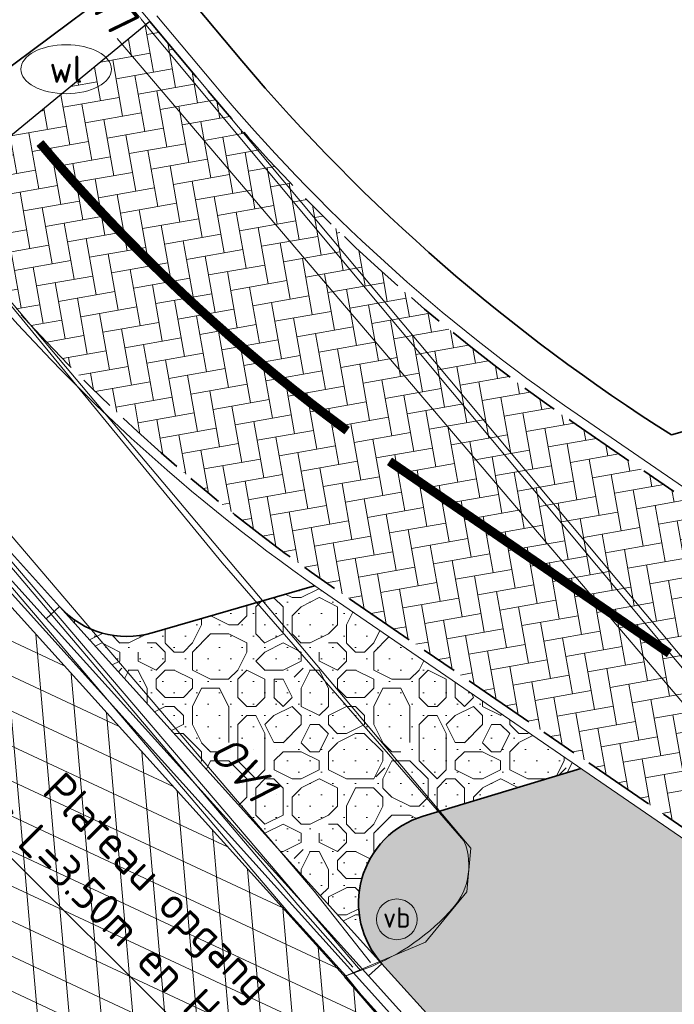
# Model space of a CAD drawing. Header units: metres. Extents: x 163543 to 168130, y 402678 to 405437.
# Tile 83 of 256: x 164477.3 to 164484.52, y 403444.31 to 403455.18. Entities that reach past the tile are written whole.
import ezdxf
from ezdxf.enums import TextEntityAlignment as Align

# ---------------------------------------------------------------- set-up
doc = ezdxf.new("R2010")
doc.units = ezdxf.units.M
for name, pattern in [('X-CA190022.004-UO-DWM_Snelfietsroute$0$VH-OPSLUITBAND_100X200', [16, 8, -2, 4, -2]), ('X-CA190022.004-UO-DWM_Snelfietsroute$0$VW-270-30_STREEP', [3, 2.7, -0.3]), ('X-CA190022.004-UO-DWM_Snelfietsroute$0$VW-5050_STREEP', [1, 0.5, -0.5])]:
    doc.linetypes.add(name, pattern=pattern)
doc.layers.get('0').update_dxf_attribs({"lineweight": 25})
for name, color, linetype, lineweight, transparency in [('X-CA190022.004-UO-ARC_Arcering$0$N-WE-GR-GROENSTROOK-A', 62, 'Continuous', 0, 0.5), ('X-CA190022.004-UO-ARC_Arcering$0$N-WE-VH-VERHARDING-FIETSSTRAAT_ROOD ELEMENTENVERHARDING_BSS-A', 14, 'Continuous', 0, 0.5), ('X-CA190022.004-UO-ARC_Arcering$0$N-WE-VH-VERHARDING_ASFALT_ZWART-OPBOUW 2', 7, 'Continuous', 0, 0.5), ('X-CA190022.004-UO-ARC_Arcering$0$N-WE-VH-VERHARDING_HALFVERHARDING-A-200', 252, 'Continuous', 18, 0.5)]:
    doc.layers.add(name, color=color, linetype=linetype, lineweight=lineweight, transparency=transparency)
for name, color, linetype, lineweight in [('X-CA190022.004-UO-BGT_Ondergrond$0$B-WE-KL-WATER_PUT-S', 253, 'Continuous', 25), ('X-CA190022.004-UO-BGT_Ondergrond$0$GE_314_WGDRijbaanLokaleweg_Vlak_GEM', 253, 'Continuous', 9), ('X-CA190022.004-UO-BGT_Ondergrond$0$GE_316_WGDFietspad_Vlak_GEM', 253, 'Continuous', 9), ('X-CA190022.004-UO-BGT_Ondergrond$0$GE_367_OWGBerm_groenvoorziening_grasenk_GEM', 253, 'Continuous', 9), ('X-CA190022.004-UO-BGT_Ondergrond$0$GE_814_BRDVerkeersbord_Punt_GEM', 253, 'Continuous', 9), ('X-CA190022.004-UO-DTM inmeting_v0.1$0$B-WE-VH-KANTOPSLUITING_ACHTERKANTBAND-G', 246, 'Continuous', 0), ('X-CA190022.004-UO-DTM inmeting_v0.1$0$B-WE-VH-KANTOPSLUITING_VOORKANTBAND-G', 246, 'Continuous', 0), ('X-CA190022.004-UO-DTM inmeting_v0.1$0$B-WE-VH-VERHARDING_ASFALT-G', 246, 'Continuous', 0), ('X-CA190022.004-UO-DWM_Snelfietsroute$0$N-WE-VH-KANTOPSLUITING_ACHTERKANTBAND-G', 7, 'Continuous', 9), ('X-CA190022.004-UO-DWM_Snelfietsroute$0$N-WE-VH-KANTOPSLUITING_ELEMENT_INRIT-G', 7, 'Continuous', 20), ('X-CA190022.004-UO-DWM_Snelfietsroute$0$N-WE-VH-KANTOPSLUITING_ELEMENT_VERLOOPBAND-S', 7, 'Continuous', 20), ('X-CA190022.004-UO-DWM_Snelfietsroute$0$N-WE-VH-KANTOPSLUITING_OPSLUITBAND_100X200-G', 34, 'X-CA190022.004-UO-DWM_Snelfietsroute$0$VH-OPSLUITBAND_100X200', 35), ('X-CA190022.004-UO-DWM_Snelfietsroute$0$N-WE-VH-KANTVERHARDING_STREKLAAG-G', 251, 'Continuous', 18), ('X-CA190022.004-UO-DWM_Snelfietsroute$0$N-WE-VH-VERHARDING_ASFALT_ZAAGSNEDE-G', 1, 'X-CA190022.004-UO-DWM_Snelfietsroute$0$VH-ZAAGSNEDE', 25), ('X-CA190022.004-UO-DWM_Snelfietsroute$0$N-WE-VH-VERHARDING_HALFVERHARDING-G', 252, 'Continuous', 35), ('X-CA190022.004-UO-DWM_Snelfietsroute$0$N-WE-VW-MARKERING_DWARS_OVERSTEEK_KANALISATIESTREEP50_010-G', 7, 'X-CA190022.004-UO-DWM_Snelfietsroute$0$VW-5050_STREEP', 0), ('X-CA190022.004-UO-DWM_Snelfietsroute$0$N-WE-VW-MARKERING_LANGS_STREEP_27030_010-G', 7, 'X-CA190022.004-UO-DWM_Snelfietsroute$0$VW-270-30_STREEP', 0), ('X-CA190022.004-UO-GZM_Werkgrens_v0.2$0$N-WE-KG-GRENS_SYSTEEMGRENS-G', 7, 'X-CA190022.004-UO-GZM_Werkgrens_v0.2$0$KG-OG', 35), ('X-CA190022.004-UO-KAD_Percelen$0$B-WE-KG-GRENS_PERCEEL-GV', 150, 'Continuous', 9), ('X-CA190022.004-UO-TXT_Hoogtes$0$X-XX-AL-T25', 7, 'Continuous', 25), ('X-CA190022.004-UO-TXT_Tekst 1op200$0$X-XX-AL-AANKLEDING-M', 7, 'Continuous', 18)]:
    doc.layers.add(name, color=color, linetype=linetype, lineweight=lineweight)
doc.layers.add('X-CA190022.004-UO-TXT_Hoogtes$0$C3D-SURFACE_TINSURFACE_LABELING-BESTAAND', color=252, linetype='Continuous')
doc.styles.add('NLCS-ISO', font='NLCS-ISO.ttf')
doc.styles.add('X-CA190022.004-UO-BGT_Ondergrond$0$NLCS-ISO', font='NLCS-ISO.ttf')
doc.styles.add('X-CA190022.004-UO-DWM_Snelfietsroute$0$NLCS-ISO-M200-T18', font='NLCS-ISO.ttf', dxfattribs={"height": 0.36})
doc.styles.add('X-CA190022.004-UO-TXT_Tekst 1op200$0$NLCS-ISO-M200-T18', font='NLCS-ISO.ttf', dxfattribs={"height": 0.36})
doc.linetypes.add('X-CA190022.004-UO-DWM_Snelfietsroute$0$VH-ZAAGSNEDE', pattern='A,1e-05,-2.54,[181,NLCS.SHX,S=2.54,R=0,X=-2.54,Y=0],-5.08,[181,NLCS.SHX,S=2.54,R=180,X=2.54,Y=0],-2.54', length=10.16001)
doc.linetypes.add('X-CA190022.004-UO-GZM_Werkgrens_v0.2$0$KG-OG', pattern='A,5.5,-1.5,[2,NLCS.SHX,S=0.5,R=0,X=0,Y=0],-1.5', length=8.5)
doc.dimstyles.new('X-CA190022.004-UO-TXT_Tekst 1op200$0$NLCS-M200-T18-PIJL_L2_H1', dxfattribs={"dimscale": 0.2, "dimtxt": 2.5, "dimasz": 1.8, "dimexe": 2, "dimexo": 2, "dimgap": 0.7, "dimtad": 1, "dimzin": 0, "dimdsep": 46, "dimtxsty": 'X-CA190022.004-UO-TXT_Tekst 1op200$0$NLCS-ISO-M200-T18', "dimcen": 0, "dimdle": 2, "dimclrd": 256, "dimclre": 256, "dimclrt": 10, "dimadec": 1, "dimazin": 0, "dimtfac": 1, "dimtdec": 3, "dimtofl": 0, "dimtmove": 0, "dimatfit": 3, "dimfxl": 2, "dimfxlon": 1, "dimtfillclr": 256, "dimtolj": 1, "dimtzin": 0, "dimlwd": -1, "dimlwe": -1, "dimarcsym": 0})
pattern_1 = [(94.99999999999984, (-2.849091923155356, 3.121928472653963), (-0.3486681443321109, -0.03050450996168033), []), (155, (-2.849091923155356, 3.121928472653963), (-0.1479163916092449, -0.3172077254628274), [])]

# ---------------------------------------------------------------- blocks, each defined once
blk = doc.blocks.new('X-CA190022.004-UO-BGT_Ondergrond$0$SIE-WEG_PAAL_VERKEERSBORD-SO')
at = {"linetype": 'ByBlock', "lineweight": 18}
blk.add_circle((0, 0), 1.5, dxfattribs=at)
at = {"linetype": 'ByBlock', "lineweight": 18, "style": 'X-CA190022.004-UO-BGT_Ondergrond$0$NLCS-ISO'}
blk.add_text('vb', height=1.5, dxfattribs=at).set_placement((0, 0.1317113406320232), align=Align.MIDDLE_CENTER)
blk = doc.blocks.new('X-CA190022.004-UO-BGT_Ondergrond$0$IMGEOVerkeersbord')
at = {"xscale": 5, "yscale": 5, "zscale": 5}
blk.add_blockref('X-CA190022.004-UO-BGT_Ondergrond$0$SIE-WEG_PAAL_VERKEERSBORD-SO', (0, 0), dxfattribs=at)
blk = doc.blocks.new('X-CA190022.004-UO-BGT_Ondergrond$0$SKL-WATER_WATERLEIDINGPUT-SO')
at = {"color": 0, "linetype": 'ByBlock', "lineweight": 18}
blk.add_ellipse((0, 0), major_axis=(2.5, 9.034865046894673e-15), ratio=0.5400000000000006, dxfattribs=at)
at = {"color": 0, "linetype": 'ByBlock', "lineweight": 18, "style": 'X-CA190022.004-UO-BGT_Ondergrond$0$NLCS-ISO'}
blk.add_text('wl', height=1.5, dxfattribs=at).set_placement((0, 0), align=Align.MIDDLE_CENTER)
blk = doc.blocks.new('*U190')
at = {"layer": 'X-CA190022.004-UO-TXT_Hoogtes$0$X-XX-AL-T25', "color": 252, "linetype": 'Continuous', "lineweight": 25, "insert": (164478.1636850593, 403455.4811693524, 9.77121642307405), "char_height": 0.36, "width": 1.05444, "attachment_point": 5, "rotation": 308.7999775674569, "style": 'NLCS-ISO', "bg_fill": 3, "box_fill_scale": 1, "bg_fill_color": 256, "bg_fill_true_color": 13158600, "bg_fill_transparency": 0}
blk.add_mtext('{\\fNLCS-ISO|b0|i0|c0|p10;+9.77}', dxfattribs=at)
blk = doc.blocks.new('*D1218')
at = {"layer": 'X-CA190022.004-UO-TXT_Tekst 1op200$0$X-XX-AL-AANKLEDING-M', "transparency": 16777216}
for p, q in [((164480.4871070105, 403442.6523828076), (164476.1095401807, 403447.0203073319)), ((164480.4871070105, 403442.6523828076), (164480.7696377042, 403442.9355371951)), ((164482.7100507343, 403440.4343354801), (164480.7419459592, 403442.3981051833)), ((164482.964889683, 403440.1800578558), (164483.2474203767, 403440.4632122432))]:
    blk.add_line(p, q, dxfattribs=at)
for points in [[(164480.7843255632, 403442.4405783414), (164480.6995663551, 403442.3556320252), (164480.4871070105, 403442.6523828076)], [(164482.7524303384, 403440.4768086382), (164482.6676711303, 403440.3918623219), (164482.964889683, 403440.1800578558)]]:
    blk.add_solid(points, dxfattribs=at)
at = {"layer": 'X-CA190022.004-UO-TXT_Tekst 1op200$0$X-XX-AL-AANKLEDING-M', "transparency": 16777216, "insert": (164478.6089230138, 403445.4024697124), "char_height": 0.36, "attachment_point": 5, "rotation": 315.06317119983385, "style": 'X-CA190022.004-UO-TXT_Tekst 1op200$0$NLCS-ISO-M200-T18'}
blk.add_mtext('\\A1;Plateau opgang\\Psinus L=3.50m en H=0.12m', dxfattribs=at)

msp = doc.modelspace()

# ---------------------------------------------------------------- hatches: boundary and pattern name
at = {"layer": 'X-CA190022.004-UO-ARC_Arcering$0$N-WE-GR-GROENSTROOK-A'}
h = msp.add_hatch(color=256, dxfattribs=at)
h.dxf.hatch_style = 1
edge = h.paths.add_edge_path()
edge.add_line((164490.8757542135, 403441.8434073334), (164483.4867346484, 403446.9153909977))
edge.add_line((164483.4867346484, 403446.9153909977), (164481.7454709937, 403446.3902186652))
edge.add_arc((164482.0342275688, 403445.4328161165), 0.9999999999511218, 106.7835286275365, 220.9733050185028)
edge.add_line((164481.2792124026, 403444.7771087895), (164482.3400968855, 403443.6019244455))
edge.add_line((164482.3400968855, 403443.6019244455), (164482.8466268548, 403443.0855630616))
edge.add_line((164482.8466268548, 403443.0855630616), (164483.5277949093, 403442.3987686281))
edge.add_arc((164555.2934568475, 403514.6404909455), 101.8291543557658, 225.1894080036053, 229.5492279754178)
edge.add_line((164489.2272640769, 403437.1522024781), (164491.9629768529, 403438.4697289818))
edge.add_arc((164489.2345716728, 403439.4524828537), 2.899999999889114, 340.191308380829, 415.5334493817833)
at = {"layer": 'X-CA190022.004-UO-ARC_Arcering$0$N-WE-VH-VERHARDING-FIETSSTRAAT_ROOD ELEMENTENVERHARDING_BSS-A'}
h = msp.add_hatch(dxfattribs=at)
h.set_pattern_fill('AVH-BSS_KEIFORMAAT_KEPER', color=256, scale=2, angle=100, pattern_type=2)
h.set_pattern_definition([(99.99999999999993, (-2.849091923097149, 3.12192847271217), (-0.243275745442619, 0.1703435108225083), [0.6299999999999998, -0.2099999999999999]), (9.999999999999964, (-3.262711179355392, 3.048996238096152), (-0.243275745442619, 0.1703435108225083), [0.6299999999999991, -0.2099999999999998])])
edge = h.paths.add_edge_path()
edge.add_arc((164494.7065936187, 403467.2322867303), 20.00000000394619, 219.9055815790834, 235.53344937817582, ccw=False)
edge.add_line((164479.3645404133, 403454.4017994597), (164478.7333764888, 403455.1565136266))
edge.add_line((164478.7333764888, 403455.1565136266), (164476.2800171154, 403453.1435232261))
edge.add_line((164476.2800171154, 403453.1435232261), (164476.6575496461, 403452.68340033))
edge.add_arc((164492.1190863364, 403465.3696481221), 19.99999999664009, 219.3690043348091, 235.5334493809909)
edge.add_line((164480.8005860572, 403448.8805137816), (164490.9323467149, 403441.9258530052))
edge.add_arc((164489.2345716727, 403439.4524828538), 2.999999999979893, -29.72207323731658, 55.53344937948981, ccw=False)
edge.add_arc((164489.2345716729, 403439.4524828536), 2.999999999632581, 298.6997213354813, 330.27792676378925, ccw=False)
edge.add_line((164490.6752293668, 403436.8210373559), (164498.6197163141, 403440.6446920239))
edge.add_arc((164497.3424407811, 403443.3592025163), 3.000000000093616, 205.7267649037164, 295.1986841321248, ccw=False)
edge.add_arc((164489.2345716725, 403439.4524828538), 6.000000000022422, 25.72676490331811, 55.53344937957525)
edge.add_line((164492.630121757, 403444.3992231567), (164483.3880933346, 403450.7431523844))
at = {"layer": 'X-CA190022.004-UO-ARC_Arcering$0$N-WE-VH-VERHARDING_ASFALT_ZWART-OPBOUW 2'}
h = msp.add_hatch(dxfattribs=at)
h.set_pattern_fill('AVH-ASFALT-SO', color=256, scale=0.35, angle=35, pattern_type=2)
h.set_pattern_definition(pattern_1)
edge = h.paths.add_edge_path()
edge.add_line((164484.9854150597, 403436.1802356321), (164486.5396749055, 403434.8306688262))
edge.add_line((164486.5396749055, 403434.8306688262), (164489.6484187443, 403436.3268484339))
edge.add_arc((164489.8730176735, 403436.9898381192), 0.7000000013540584, 229.1074769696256, 251.2853234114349, ccw=False)
edge.add_line((164489.4147681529, 403436.4606808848), (164488.2876817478, 403437.4367363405))
edge.add_arc((164523.5755157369, 403480.0459035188), 55.32424744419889, 225.1007687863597, 230.3693057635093, ccw=False)
edge.add_arc((164116.7135145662, 403074.4268332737), 519.18763102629, 44.89227135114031, 45.27884465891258)
edge.add_line((164482.0435792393, 403443.3302624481), (164482.0449518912, 403443.3315997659))
edge.add_arc((164483.6207362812, 403444.8668210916), 2.200000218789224, 222.0560806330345, 224.2529873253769, ccw=False)
edge.add_line((164481.9872591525, 403443.3931340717), (164476.9927272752, 403448.9292170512))
edge.add_arc((164478.5865703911, 403450.445681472), 2.200000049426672, 220.4631444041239, 223.5748810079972, ccw=False)
edge.add_line((164476.9127585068, 403449.0179721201), (164457.6321469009, 403471.8403724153))
edge.add_line((164457.6321469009, 403471.8403724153), (164455.2735938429, 403469.8286001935))
edge.add_line((164455.2735938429, 403469.8286001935), (164479.8943903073, 403441.098305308))
edge.add_arc((163944.3046528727, 402902.0852181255), 759.8628001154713, 44.922763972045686, 45.18252588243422, ccw=False)
edge.add_arc((164523.5755157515, 403480.0459035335), 58.42424746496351, 225.0959863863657, 228.6608269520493)
h.paths.add_polyline_path([(164483.6498870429, 403433.4398685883), (164483.6436411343, 403433.4453069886), (164483.6407308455, 403433.4354618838)])
h = msp.add_hatch(dxfattribs=at)
h.set_pattern_fill('AVH-ASFALT-SO', color=256, scale=0.35, angle=35, pattern_type=2)
h.set_pattern_definition(pattern_1)
edge = h.paths.add_edge_path()
edge.add_line((164483.6436411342, 403433.4453069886), (164482.7786391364, 403434.1984763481))
edge.add_arc((164490.2134185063, 403443.6178211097), 12.00000000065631, 195.686670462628, 231.7156284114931, ccw=False)
edge.add_arc((164479.3728008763, 403440.573382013), 0.7400000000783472, 45.18252591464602, 195.6866704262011, ccw=False)
edge.add_line((164479.8943903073, 403441.098305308), (164455.2735938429, 403469.8286001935))
edge.add_line((164455.2735938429, 403469.8286001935), (164452.9161661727, 403467.8154968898))
edge.add_line((164452.9161661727, 403467.8154968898), (164463.3547310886, 403455.3593098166))
edge.add_arc((164460.9200958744, 403453.282641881), 3.199999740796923, 38.10882295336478, 40.463144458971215, ccw=False)
edge.add_line((164463.4379836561, 403455.2575442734), (164470.6613756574, 403446.4249391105))
edge.add_arc((164468.3033427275, 403444.26163176), 3.200034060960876, 35.982837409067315, 42.53390308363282, ccw=False)
edge.add_arc((164405.9263062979, 403398.9974721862), 80.26973496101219, 29.990397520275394, 35.96731815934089, ccw=False)
edge.add_line((164475.4486613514, 403439.120688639), (164475.4498521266, 403439.1214373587))
edge.add_arc((164401.5888237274, 403396.3046857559), 85.37403430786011, 27.74191021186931, 30.10058700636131, ccw=False)
edge.add_arc((164490.2134174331, 403443.6178221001), 15.10000000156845, 210.0982563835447, 227.3330215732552)
edge.add_arc((164479.5051885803, 403431.9999980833), 0.7000000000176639, -19.884059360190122, 47.33301603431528, ccw=False)
edge.add_line((164480.1634565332, 403431.76191553), (164483.6407308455, 403433.4354618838))
edge.add_line((164483.6407308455, 403433.4354618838), (164483.6436411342, 403433.4453069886))
at = {"layer": 'X-CA190022.004-UO-ARC_Arcering$0$N-WE-VH-VERHARDING_HALFVERHARDING-A-200'}
h = msp.add_hatch(dxfattribs=at)
h.set_pattern_fill('AVH-HALFVERHARDING_GRIND_03', color=256, scale=0.2, pattern_type=2)
h.set_pattern_definition([(0, (0, 0), (0.125, 0.125), [0, -0.25]), (0, (0, 0), (2, 2), [0.2, -0.3, 0.1, -0.3, 0.1, -1]), (0, (1, 0.2000000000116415), (2, 2), [0.1, -1.9]), (0, (0.3999999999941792, 0.2999999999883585), (2, 2), [0.1, -0.2, 0.1, -1.6]), (0, (1.399999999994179, 0.4000000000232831), (2, 2), [0.2, -1.8]), (0, (1.600000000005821, 0.5), (2, 2), [0.1, -1.9]), (0, (1, 0.7000000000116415), (2, 2), [0.2, -1.8]), (0, (0, 0.7999999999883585), (2, 2), [0.1, -0.2, 0.1, -0.5, 0.3, -0.8]), (0, (1.399999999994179, 1), (2, 2), [0.2, -1.8]), (0, (0.2000000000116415, 1.099999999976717), (2, 2), [0.2, -0.1, 0.1, -0.8, 0.1, -0.7000000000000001]), (0, (0.1000000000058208, 1.200000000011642), (2, 2), [0.1, -1.9]), (0, (0.7999999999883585, 1.299999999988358), (2, 2), [0.1, -0.1, 0.1, -1.7]), (0, (0.5, 1.400000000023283), (2, 2), [0.1, -1.9]), (0, (1.799999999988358, 1.5), (2, 2), [0.1, -1.9]), (0, (0.8999999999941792, 1.599999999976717), (2, 2), [0.1, -0.8, 0.1, -1]), (0, (0.8999999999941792, 1.700000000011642), (2, 2), [0.2, -1.8]), (0, (1.299999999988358, 1.799999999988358), (2, 2), [0.2, -1.8]), (0, (0.1000000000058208, 1.900000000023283), (2, 2), [0.1, -1.2, 0.2, -0.5]), (90, (0, 0.9000000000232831), (-2, 2), [0.4, -0.4, 0.2, -1]), (90, (0.1000000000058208, 0.9000000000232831), (-2, 2), [0.1, -0.7000000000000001, 0.2, -1]), (90, (0.2000000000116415, 0.4000000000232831), (-2, 2), [0.3, -1.7]), (90, (0.2999999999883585, 0.4000000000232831), (-2, 2), [0.2, -1.8]), (90, (0.3999999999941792, 0.09999999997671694), (-2, 2), [0.1, -1.2, 0.1, -0.1, 0.2, -0.3]), (90, (0.6000000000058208, 0.09999999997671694), (-2, 2), [0.1, -0.7000000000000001, 0.1, -1.1]), (90, (0.7000000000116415, 0.9000000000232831), (-2, 2), [0.2, -0.3, 0.1, -0.1, 0.2, -1.1]), (90, (0.7999999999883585, 0.5), (-2, 2), [0.2, -1.1, 0.1, -0.6000000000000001]), (90, (0.8999999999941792, 0.09999999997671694), (-2, 2), [0.1, -0.1, 0.2, -1.6]), (90, (1.100000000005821, 1.400000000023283), (-2, 2), [0.1, -1.9]), (90, (1.200000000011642, 1.400000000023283), (-2, 2), [0.2, -0.2, 0.1, -0.1, 0.2, -1.2]), (90, (1.299999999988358, 0.5), (-2, 2), [0.1, -0.1, 0.1, -0.2, 0.1, -1.4]), (90, (1.600000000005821, 1.200000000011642), (-2, 2), [0.4, -1.6]), (90, (1.700000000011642, 1), (-2, 2), [0.4, -0.3, 0.2, -1.1]), (90, (1.799999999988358, 0.2000000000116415), (-2, 2), [0.1, -0.3, 0.2, -1.4]), (90, (1.899999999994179, 0.4000000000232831), (-2, 2), [0.3, -1.7]), (45, (0.7999999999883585, 0), (0, 1.999999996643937), [0.14142, -2.687007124]), (45, (1.899999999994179, 0.09999999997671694), (0, 1.999999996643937), [0.14142, -2.404167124, 0.14142, -0.14142]), (45, (0.6000000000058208, 0.2000000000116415), (0, 1.999999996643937), [0.142, -1.13136, 0.14142, -1.414227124]), (45, (1.100000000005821, 0.2000000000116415), (0, 1.999999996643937), [0.14142, -2.262747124, 0.14142, -0.28284]), (45, (1.200000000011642, 0.2000000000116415), (0, 1.999999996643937), [0.28284, -1.13136, 0.28284, -1.131387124]), (45, (0.7000000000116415, 0.4000000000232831), (0, 1.999999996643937), [0.1414, -1.2728, 0.1414, -0.1414, 0.1414, -0.990027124]), (45, (1.700000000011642, 0.5), (0, 1.999999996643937), [0.14142, -0.14142, 0.14142, -2.404167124]), (45, (0.2999999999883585, 0.5999999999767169), (0, 1.999999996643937), [0.14142, -1.69704, 0.14142, -0.8485471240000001]), (45, (1.899999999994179, 0.7999999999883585), (0, 1.999999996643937), [0.1414, -0.1414, 0.1414, -0.56568, 0.1414, -1.697147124]), (45, (0.7000000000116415, 1.099999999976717), (0, 1.999999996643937), [0.14142, -2.687007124]), (45, (0.2000000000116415, 1.200000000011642), (0, 1.999999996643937), [0.282842, -2.545585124]), (45, (0, 1.400000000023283), (0, 1.999999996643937), [0.14142, -0.14142, 0.14142, -2.404167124]), (45, (1.100000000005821, 1.700000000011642), (0, 1.999999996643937), [0.14142, -2.687007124]), (45, (1.700000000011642, 1.900000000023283), (0, 1.999999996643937), [0.14142, -2.687007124]), (135, (0.8999999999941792, 0.2000000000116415), (1.776356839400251e-16, 1.999999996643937), [0.14142, -2.687007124]), (135, (1, 0.2000000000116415), (1.776356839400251e-16, 1.999999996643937), [0.14142, -2.687007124]), (135, (0.3999999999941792, 0.2999999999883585), (1.776356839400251e-16, 1.999999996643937), [0.14142, -0.56568, 0.28284, -1.838487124]), (135, (0, 0.2999999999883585), (1.776356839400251e-16, 1.999999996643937), [0.14142, -2.687007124]), (135, (1.299999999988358, 0.5999999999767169), (1.776356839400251e-16, 1.999999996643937), [0.14142, -1.1313708, 0.14142, -1.414216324]), (135, (1.399999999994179, 0.5999999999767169), (1.776356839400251e-16, 1.999999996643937), [0.1414, -0.8486000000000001, 0.1414, -0.8484, 0.1414, -0.7072271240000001]), (135, (0.2000000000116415, 0.7000000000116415), (1.776356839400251e-16, 1.999999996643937), [0.14142, -2.687007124]), (135, (1.799999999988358, 0.7999999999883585), (1.776356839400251e-16, 1.999999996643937), [0.2828000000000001, -0.7071000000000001, 0.1414, -0.1414, 0.1414, -1.414327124]), (135, (0.5, 1.099999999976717), (1.776356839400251e-16, 1.999999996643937), [0.14142, -2.687007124]), (135, (1.299999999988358, 1.099999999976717), (1.776356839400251e-16, 1.999999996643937), [0.282842, -2.545585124]), (135, (1.399999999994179, 1.099999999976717), (1.776356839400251e-16, 1.999999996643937), [0.14142, -2.687007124]), (135, (0.7999999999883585, 1.299999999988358), (1.776356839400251e-16, 1.999999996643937), [0.14142, -2.687007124]), (135, (0.2000000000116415, 1.599999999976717), (1.776356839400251e-16, 1.999999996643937), [0.14142, -2.687007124]), (135, (1.799999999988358, 1.599999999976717), (1.776356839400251e-16, 1.999999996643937), [0.14142, -2.687007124]), (26.56505119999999, (0.2000000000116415, 0), (2.000000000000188, 8.001289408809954e-10), [0.2236, -4.248535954]), (26.56505119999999, (0, 0.2000000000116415), (2.000000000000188, 8.001289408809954e-10), [0.2236, -4.248535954]), (26.56505119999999, (0, 0.2999999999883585), (2.000000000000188, 8.001289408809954e-10), [0.2236, -4.248535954]), (26.56505119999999, (0.5, 0.2999999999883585), (2.000000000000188, 8.001289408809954e-10), [0.2236, -4.248535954]), (26.56505119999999, (0.3999999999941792, 0.7000000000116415), (2.000000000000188, 8.001289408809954e-10), [0.2236, -4.248535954]), (26.56505119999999, (0.3999999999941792, 0.7999999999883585), (2.000000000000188, 8.001289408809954e-10), [0.2236, -4.248535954]), (26.56505119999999, (0.7999999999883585, 1.200000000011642), (2.000000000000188, 8.001289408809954e-10), [0.2236, -4.248535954]), (26.56505119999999, (0.8999999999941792, 1.299999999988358), (2.000000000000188, 8.001289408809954e-10), [0.2236, -4.248535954]), (26.56505119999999, (0.1000000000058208, 1.5), (2.000000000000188, 8.001289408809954e-10), [0.2236, -4.248535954]), (26.56505119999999, (0.7000000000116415, 1.5), (2.000000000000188, 8.001289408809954e-10), [0.2236, -4.248535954]), (63.43494882, (1.700000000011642, 0), (1.019972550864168e-10, 2.000000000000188), [0.2235999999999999, -4.248535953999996]), (63.43494882, (1.200000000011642, 0.2999999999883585), (1.019972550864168e-10, 2.000000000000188), [0.2235999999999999, -4.248535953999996]), (63.43494882, (0.8999999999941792, 0.5), (1.019972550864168e-10, 2.000000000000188), [0.2235999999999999, -4.248535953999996]), (63.43494882, (1.200000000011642, 0.7999999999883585), (1.019972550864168e-10, 2.000000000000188), [0.2235999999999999, -4.248535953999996]), (63.43494882, (1.299999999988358, 0.7999999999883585), (1.019972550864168e-10, 2.000000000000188), [0.2235999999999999, -4.248535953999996]), (63.43494882, (0.6000000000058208, 1.099999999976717), (1.019972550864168e-10, 2.000000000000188), [0.2235999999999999, -4.248535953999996]), (63.43494882, (0.3999999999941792, 1.200000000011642), (1.019972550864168e-10, 2.000000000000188), [0.2235999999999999, -4.248535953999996]), (63.43494882, (1.200000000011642, 1.599999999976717), (1.019972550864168e-10, 2.000000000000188), [0.2235999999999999, -4.248535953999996]), (63.43494882, (0.3999999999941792, 1.799999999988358), (1.019972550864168e-10, 2.000000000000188), [0.2235999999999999, -4.248535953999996]), (116.5650512, (0.1000000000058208, 1.200000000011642), (-8.00129740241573e-10, 2.000000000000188), [0.2235999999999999, -4.248535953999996]), (116.5650512, (1.299999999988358, 1.200000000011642), (-8.00129740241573e-10, 2.000000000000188), [0.2235999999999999, -4.248535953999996]), (116.5650512, (0, 1.299999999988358), (-8.00129740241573e-10, 2.000000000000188), [0.2235999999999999, -4.248535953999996]), (116.5650512, (1.600000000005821, 1.599999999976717), (-8.00129740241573e-10, 2.000000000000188), [0.2235999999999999, -4.248535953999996]), (116.5650512, (0.2999999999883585, 1.700000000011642), (-8.00129740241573e-10, 2.000000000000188), [0.2235999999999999, -4.248535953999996]), (116.5650512, (0.7000000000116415, 1.799999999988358), (-8.00129740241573e-10, 2.000000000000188), [0.2235999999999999, -4.248535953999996]), (153.4349488, (0.7999999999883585, 0), (-2.000000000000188, 8.001292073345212e-10), [0.2236, -4.248535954]), (153.4349488, (0.3999999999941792, 0.2000000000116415), (-2.000000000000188, 8.001292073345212e-10), [0.2236, -4.248535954]), (153.4349488, (1.799999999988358, 0.2999999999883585), (-2.000000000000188, 8.001292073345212e-10), [0.2236, -4.248535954]), (153.4349488, (1.600000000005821, 0.5), (-2.000000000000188, 8.001292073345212e-10), [0.2236, -4.248535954]), (153.4349488, (0.7999999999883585, 0.7000000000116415), (-2.000000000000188, 8.001292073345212e-10), [0.2236, -4.248535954]), (153.4349488, (0.2999999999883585, 0.7999999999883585), (-2.000000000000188, 8.001292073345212e-10), [0.2236, -4.248535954]), (153.4349488, (0.8999999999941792, 0.7999999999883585), (-2.000000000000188, 8.001292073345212e-10), [0.2236, -4.248535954]), (153.4349488, (0.6000000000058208, 1), (-2.000000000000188, 8.001292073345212e-10), [0.2236, -4.248535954]), (153.4349488, (0.6000000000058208, 1.5), (-2.000000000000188, 8.001292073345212e-10), [0.2236, -4.248535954]), (153.4349488, (0, 1.900000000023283), (-2.000000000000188, 8.001292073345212e-10), [0.2236, -4.248535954]), (153.4349488, (1.200000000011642, 1.900000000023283), (-2.000000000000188, 8.001292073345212e-10), [0.2236, -4.248535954]), (153.4349488, (1.399999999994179, 1.900000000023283), (-2.000000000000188, 8.001292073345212e-10), [0.2236, -4.248535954])])
edge = h.paths.add_edge_path()
edge.add_arc((164492.1190851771, 403465.3696464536), 20.09999796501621, 234.858216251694, 235.5334494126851)
edge.add_line((164480.7439935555, 403448.7980681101), (164483.4867346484, 403446.9153909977))
edge.add_line((164483.4867346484, 403446.9153909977), (164481.7454709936, 403446.3902186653))
edge.add_arc((164482.0342275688, 403445.4328161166), 0.9999999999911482, 106.7835286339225, 222.0670952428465)
edge.add_line((164481.2918668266, 403444.7628157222), (164477.8833957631, 403448.539403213))
edge.add_line((164477.8833957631, 403448.539403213), (164477.7359221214, 403448.7027679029))
edge.add_arc((164478.4782090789, 403449.372850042), 1.000000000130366, 222.0734046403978, 286.2001966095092)
edge.add_line((164478.7572034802, 403448.4125573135), (164480.5494912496, 403448.933271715))

# ---------------------------------------------------------------- linework, layer by layer
at = {"layer": 'X-CA190022.004-UO-BGT_Ondergrond$0$GE_314_WGDRijbaanLokaleweg_Vlak_GEM', "flags": 128}
msp.add_lwpolyline([(164442.94, 403489.126), (164443.864, 403488.0790000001), (164449.294, 403481.924), (164481.056, 403444.687), (164480.874, 403444.622), (164483.26, 403441.849), (164483.391, 403441.904), (164502.63, 403419.439), (164497.447, 403415.017), (164495.313, 403417.0410000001), (164491.602, 403420.56), (164476.856, 403434.777), (164474.447, 403437.185), (164474.381, 403437.261), (164474.505, 403437.387), (164473.18, 403438.808), (164472.011, 403440.2800000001), (164471.089, 403441.6600000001), (164464.875, 403450.622), (164464.747, 403450.533), (164455.924, 403463.299), (164454.191, 403465.806)], dxfattribs=at)
at = {"layer": 'X-CA190022.004-UO-BGT_Ondergrond$0$GE_316_WGDFietspad_Vlak_GEM', "flags": 128}
for points in [[(164457.137, 403480.6600000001), (164475.024, 403459.592), (164499.729, 403430.051), (164501.818, 403427.708)], [(164482.197, 403446.1170000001), (164479.528, 403449.185), (164472.621, 403457.603), (164454.761, 403478.743), (164453.304, 403480.468)], [(164484.265, 403442.222), (164483.391, 403441.904), (164483.26, 403441.849), (164480.874, 403444.622), (164481.056, 403444.687)]]:
    msp.add_lwpolyline(points, dxfattribs=at)
at = {"layer": 'X-CA190022.004-UO-BGT_Ondergrond$0$GE_316_WGDFietspad_Vlak_GEM'}
for centre, radius, start, end in [((164481.5365937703, 403445.8446852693), 0.7143470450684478, 314.0199704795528, 22.40852231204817), ((164480.2375816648, 403446.991700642), 2.445701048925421, 289.5503729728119, 317.232229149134)]:
    msp.add_arc(centre, radius, start, end, dxfattribs=at)
at = {"layer": 'X-CA190022.004-UO-BGT_Ondergrond$0$GE_367_OWGBerm_groenvoorziening_grasenk_GEM', "flags": 128}
for points in [[(164481.056, 403444.687), (164449.294, 403481.924), (164443.864, 403488.0790000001), (164442.94, 403489.126)], [(164501.818, 403427.708), (164499.729, 403430.051), (164475.024, 403459.592), (164457.137, 403480.6600000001), (164454.048, 403484.299)], [(164454.761, 403478.743), (164472.621, 403457.603), (164479.528, 403449.185), (164482.197, 403446.1170000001)]]:
    msp.add_lwpolyline(points, dxfattribs=at)
at = {"layer": 'X-CA190022.004-UO-BGT_Ondergrond$0$GE_367_OWGBerm_groenvoorziening_grasenk_GEM', "extrusion": (0, 0, -1)}
for centre, radius, start, end in [((-164481.5365937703, 403445.8446852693), 0.7143470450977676, 157.5914776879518, 225.9800295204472), ((-164480.2375816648, 403446.991700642), 2.445701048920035, 222.767770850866, 250.4496270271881)]:
    msp.add_arc(centre, radius, start, end, dxfattribs=at)
at = {"layer": 'X-CA190022.004-UO-DTM inmeting_v0.1$0$B-WE-VH-KANTOPSLUITING_ACHTERKANTBAND-G'}
msp.add_polyline3d([(164481.165, 403444.7769999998, 9.831), (164480.5430000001, 403445.5640000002, 9.928), (164476.3300000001, 403450.5060000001, 9.931), (164469.3500000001, 403458.6550000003, 9.679)], dxfattribs=at)
at = {"layer": 'X-CA190022.004-UO-DTM inmeting_v0.1$0$B-WE-VH-KANTOPSLUITING_VOORKANTBAND-G'}
msp.add_polyline3d([(164480.9720000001, 403444.7250000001, 9.822), (164480.3640000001, 403445.4130000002, 9.836), (164476.173, 403450.3480000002, 9.82), (164469.21, 403458.5180000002, 9.573)], dxfattribs=at)
at = {"layer": 'X-CA190022.004-UO-DTM inmeting_v0.1$0$B-WE-VH-VERHARDING_ASFALT-G'}
for points in [[(164473.807, 403460.9699999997, 9.643), (164478.892, 403454.8739999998, 9.782), (164484.4539999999, 403448.2060000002, 9.919), (164487.9189999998, 403444.0750000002, 9.889), (164492.622, 403438.466, 9.825), (164497.1540000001, 403433.0630000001, 9.755), (164501.5660000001, 403427.9509999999, 9.638), (164502.716, 403427.0129999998, 9.595), (164504.7579999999, 403426.298, 9.553), (164506.6880000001, 403426.2069999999, 9.491), (164508.7549999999, 403427.0589999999, 9.429), (164513.217, 403429.149, 9.326)], [(164471.5800000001, 403458.8509999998, 9.688), (164476.5299999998, 403452.861, 9.873), (164482.2710000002, 403446.0359999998, 9.94), (164482.2280000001, 403445.554, 9.92), (164481.773, 403444.9989999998, 9.875), (164480.8930000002, 403444.6269999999, 9.832), (164482.0290000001, 403443.2209999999, 9.825), (164483.213, 403441.8670000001, 9.819), (164484.1770000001, 403442.1910000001, 9.861), (164484.8769999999, 403442.29, 9.89), (164485.5789999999, 403442.0920000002, 9.89), (164490.1979999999, 403436.5499999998, 9.825), (164494.9049999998, 403430.9199999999, 9.769), (164499.0630000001, 403426.074, 9.696), (164502.6000000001, 403422.1639999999, 9.54), (164505.9530000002, 403418.1260000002, 9.357), (164514.3829999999, 403407.2719999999, 9.002)], [(164469.1150000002, 403458.4079999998, 9.593), (164476.0609999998, 403450.2579999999, 9.834), (164480.2760000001, 403445.3100000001, 9.843), (164480.893, 403444.627, 9.822)]]:
    msp.add_polyline3d(points, dxfattribs=at)
at = {"layer": 'X-CA190022.004-UO-DWM_Snelfietsroute$0$N-WE-VH-KANTOPSLUITING_ACHTERKANTBAND-G', "flags": 128}
for points in [[(164478.8100867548, 403455.220666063), (164479.4412506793, 403454.465951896, 0.06829532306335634), (164483.444685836, 403450.8255980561), (164492.6867142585, 403444.4816688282, -0.130794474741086), (164494.7299051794, 403442.1003706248, 0.4166554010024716), (164498.6229905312, 403440.7572431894, 0.4166554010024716)], [(164476.202709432, 403453.0800919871), (164476.5802419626, 403452.619969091, 0.07064788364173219), (164480.7439935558, 403448.7980681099), (164490.8757542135, 403441.8434073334, -0.5186150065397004), (164490.9487019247, 403437.0653311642, -0.3901628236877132)]]:
    msp.add_lwpolyline(points, format="xyb", dxfattribs=at)
at = {"layer": 'X-CA190022.004-UO-DWM_Snelfietsroute$0$N-WE-VH-KANTOPSLUITING_ELEMENT_INRIT-G', "flags": 128}
for points in [[(164477.0702262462, 403449.4401959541), (164477.7359221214, 403448.7027679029)], [(164477.587449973, 403448.568767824), (164476.9174495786, 403449.3111285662)], [(164477.587449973, 403448.568767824), (164477.7359221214, 403448.7027679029)], [(164481.2918668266, 403444.7628157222), (164477.7359221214, 403448.7027679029)], [(164481.1433946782, 403444.6288156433), (164477.587449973, 403448.568767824)], [(164481.1433946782, 403444.6288156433), (164481.2918668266, 403444.7628157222)], [(164481.9566857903, 403444.0260571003), (164481.2918668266, 403444.7628157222)], [(164481.8133950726, 403443.8864549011), (164481.1433946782, 403444.6288156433)]]:
    msp.add_lwpolyline(points, dxfattribs=at)
at = {"layer": 'X-CA190022.004-UO-DWM_Snelfietsroute$0$N-WE-VH-KANTOPSLUITING_OPSLUITBAND_100X200-G', "ltscale": 0.1, "flags": 128}
for points in [[(164478.7333764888, 403455.1565136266), (164479.3645404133, 403454.4017994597, 0.06829532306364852), (164483.3880933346, 403450.7431523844), (164492.6301217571, 403444.3992231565, -0.130794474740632), (164494.6398177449, 403442.0569626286, 0.4166554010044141), (164498.6671474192, 403440.667520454)], [(164476.2800171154, 403453.1435232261), (164476.6575496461, 403452.68340033, 0.07064788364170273), (164480.8005860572, 403448.8805137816), (164490.9323467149, 403441.9258530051, -0.5205289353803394), (164490.9927309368, 403436.9738502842, -0.3901628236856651)]]:
    msp.add_lwpolyline(points, format="xyb", dxfattribs=at)
at = {"layer": 'X-CA190022.004-UO-DWM_Snelfietsroute$0$N-WE-VH-KANTVERHARDING_STREKLAAG-G', "ltscale": 0.2, "flags": 128}
for points in [[(164482.1172613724, 403443.398321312), (164476.8413672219, 403449.2462326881)], [(164482.0473455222, 403443.3265326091), (164476.7689516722, 403449.1771570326)]]:
    msp.add_lwpolyline(points, dxfattribs=at)
at = {"layer": 'X-CA190022.004-UO-DWM_Snelfietsroute$0$N-WE-VH-VERHARDING_ASFALT_ZAAGSNEDE-G', "ltscale": 0.02, "flags": 128}
msp.add_lwpolyline([(164478.7333764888, 403455.1565136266), (164476.2800171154, 403453.1435232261)], dxfattribs=at)
at = {"layer": 'X-CA190022.004-UO-DWM_Snelfietsroute$0$N-WE-VH-VERHARDING_HALFVERHARDING-G', "flags": 128}
for points in [[(164480.5494912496, 403448.933271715), (164478.7572034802, 403448.4125573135)], [(164483.4867346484, 403446.9153909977), (164481.7454709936, 403446.3902186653)]]:
    msp.add_lwpolyline(points, dxfattribs=at)
at = {"layer": 'X-CA190022.004-UO-DWM_Snelfietsroute$0$N-WE-VH-VERHARDING_HALFVERHARDING-G'}
for centre, start, end in [((164478.4782090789, 403449.3728500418), 222.0734046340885, 286.2001966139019), ((164482.0342275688, 403445.4328161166), 106.783528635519, 222.0670952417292)]:
    msp.add_arc(centre, 1, start, end, dxfattribs=at)
at = {"layer": 'X-CA190022.004-UO-DWM_Snelfietsroute$0$N-WE-VW-MARKERING_DWARS_OVERSTEEK_KANALISATIESTREEP50_010-G', "const_width": 0.1, "flags": 128}
msp.add_lwpolyline([(164484.4629773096, 403448.1859487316), (164481.3749876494, 403450.305611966)], dxfattribs=at)
at = {"layer": 'X-CA190022.004-UO-DWM_Snelfietsroute$0$N-WE-VW-MARKERING_LANGS_STREEP_27030_010-G', "const_width": 0.1, "flags": 128}
msp.add_lwpolyline([(164480.9083106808, 403450.6438316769), (164480.8727070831, 403450.6699093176), (164480.6882580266, 403450.8083192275), (164480.5054435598, 403450.9488417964), (164480.3242865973, 403451.0914584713), (164480.144809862, 403451.2361504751), (164479.9670358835, 403451.3828988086), (164479.7909869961, 403451.5316842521), (164479.6166853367, 403451.6824873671), (164479.4441528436, 403451.8352884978), (164479.2734112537, 403451.9900677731), (164479.1044821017, 403452.1468051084), (164478.9373867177, 403452.3054802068), (164478.7721462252, 403452.4660725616), (164478.6087815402, 403452.6285614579), (164478.4473133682, 403452.7929259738), (164478.2877622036, 403452.959144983), (164478.1301483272, 403453.1271971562), (164477.9744918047, 403453.2970609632), (164477.8208124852, 403453.4687146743), (164477.6691299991, 403453.6421363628), (164477.5194637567, 403453.8173039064)], dxfattribs=at)
at = {"layer": 'X-CA190022.004-UO-GZM_Werkgrens_v0.2$0$N-WE-KG-GRENS_SYSTEEMGRENS-G', "ltscale": 0.2, "flags": 128}
msp.add_lwpolyline([(164202.4471839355, 403276.2612616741, -0.007014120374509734), (164204.6842424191, 403278.1944806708), (164207.7316017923, 403280.6309342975), (164216.350955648, 403287.4712219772), (164219.0035534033, 403289.434108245), (164219.3746627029, 403289.7286192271), (164237.1836765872, 403303.1852059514), (164244.5865004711, 403308.605291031), (164248.7299054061, 403311.6378046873), (164253.9774847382, 403315.3666892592), (164261.1754745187, 403320.480446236), (164269.6822113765, 403326.3244647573), (164277.4779943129, 403331.5382684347), (164300.138869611, 403346.1530355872), (164322.9639978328, 403359.9259594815), (164334.0727303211, 403366.2923093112), (164351.6652632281, 403375.7974689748), (164373.7421382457, 403387.5498352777), (164399.9497431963, 403400.4638723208), (164429.2801321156, 403414.7433017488), (164430.1235736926, 403415.1409833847), (164430.9478262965, 403415.506283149), (164431.7770699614, 403415.8458020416), (164432.615246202, 403416.1613381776), (164433.4616619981, 403416.4526584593), (164434.3156183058, 403416.7195497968), (164435.1764106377, 403416.9618192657), (164436.0433296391, 403417.1792942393), (164436.3055164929, 403417.2587681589, -0.09982065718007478), (164451.9815185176, 403417.1790174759, 0.1310872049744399), (164471.5299883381, 403420.9480569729), (164482.532673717, 403426.2434413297), (164490.6930660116, 403418.7998493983), (164492.5861501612, 403419.7065134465), (164495.4035730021, 403416.5299918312, -0.01010042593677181), (164498.0738503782, 403413.5363083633), (164499.3853029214, 403412.0048366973), (164502.2759065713, 403408.6525450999), (164509.274412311, 403412.9480533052), (164511.7682141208, 403416.4610208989), (164509.1861236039, 403420.2014103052, -0.1750361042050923), (164509.3210798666, 403422.1351258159, -0.1801291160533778), (164510.5166693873, 403423.4312866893), (164518.8245311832, 403427.3151248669), (164545.0302416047, 403439.9269191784), (164571.6953268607, 403452.7535489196), (164577.9552917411, 403456.0641072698), (164591.4716804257, 403464.141949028), (164595.4462846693, 403466.1591353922), (164599.4311747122, 403468.181541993), (164600.8539115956, 403468.8630628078), (164605.9399590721, 403471.2415379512), (164622.0164705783, 403477.7583811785), (164627.272938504, 403479.8886915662), (164631.9472826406, 403481.9048786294), (164633.2674407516, 403482.5385622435, 0.08477773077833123), (164642.6089981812, 403485.3796505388), (164759.3320802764, 403541.3864717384), (164770.9742443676, 403544.8150730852), (164773.2724307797, 403545.3968587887), (164787.8865800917, 403542.289629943), (164789.8994408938, 403542.3802139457), (164793.2522167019, 403543.0482871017), (164800.2402211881, 403546.8141014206), (164803.6710322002, 403549.3659814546), (164804.7740494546, 403550.3596960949), (164806.982937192, 403547.3873851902), (164807.9070396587, 403546.1989325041), (164811.8704722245, 403549.2807697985), (164810.9532731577, 403550.4603442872), (164809.5116547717, 403552.4057701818), (164808.342669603, 403553.5746866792), (164810.0239640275, 403555.0893745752), (164807.82693957, 403558.0124714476), (164809.8344029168, 403559.5158162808, 0.08719858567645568), (164816.7069141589, 403566.8332066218, -0.1361886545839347), (164825.1509550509, 403574.2389801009), (164897.951587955, 403609.3404576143), (164931.0926747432, 403625.3204994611), (165054.7836542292, 403684.9604895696), (165123.1554235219, 403717.9264497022), (165148.5663854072, 403730.0329638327), (165175.6541256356, 403740.4784873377), (165188.1464371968, 403744.8235939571), (165187.6324323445, 403748.0918636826), (165185.2580450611, 403754.9315992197), (165180.037890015, 403753.6894865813, 0.02784581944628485), (165177.0513383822, 403752.4655620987), (165119.6977294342, 403725.1406508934), (165051.3091062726, 403692.1665645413), (164927.6180512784, 403632.5265380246), (164894.4771003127, 403616.5465616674), (164821.6764674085, 403581.445084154, 0.1361886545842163), (164810.015649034, 403571.2180636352, -0.08719858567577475), (164805.0390029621, 403565.919263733), (164803.0203514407, 403564.4075403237), (164799.415410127, 403569.2038422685), (164798.6149812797, 403568.6044188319), (164797.8152444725, 403568.0055136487), (164797.2158194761, 403568.8059445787), (164793.3705278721, 403565.9262908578), (164793.9699528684, 403565.1258599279), (164792.3761302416, 403563.932281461), (164795.8845084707, 403559.0636660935, -0.2015476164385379), (164780.0971775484, 403554.0570161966, 0.07565561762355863), (164771.1691888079, 403553.9823458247, -0.009754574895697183), (164764.0749090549, 403552.5358596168), (164754.2863395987, 403547.7986438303), (164747.4743492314, 403544.6063578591), (164708.340445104, 403525.5831572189), (164686.2179063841, 403515.3649846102), (164675.1479613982, 403509.8647663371), (164663.5244613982, 403504.2582663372), (164644.326586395, 403495.0707073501), (164639.4929121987, 403492.7230557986), (164638.2008723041, 403492.1265410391, -0.2018182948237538), (164621.8461223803, 403491.8003317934, 0.2094978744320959), (164598.5804137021, 403490.9733350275), (164556.1572466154, 403470.5661522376), (164536.2994594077, 403461.0079530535), (164516.3183906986, 403451.407959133), (164508.2317351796, 403447.5121291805), (164500.1867564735, 403443.6421835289), (164497.2033634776, 403443.0084814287), (164495.0902549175, 403442.27400261, 0.1307944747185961), (164492.913084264, 403444.8114515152), (164488.4347408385, 403447.8854838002), (164494.8986629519, 403449.8350294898), (164490.3149407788, 403452.2328764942), (164484.4843242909, 403450.5971355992, -0.07642678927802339), (164479.7480917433, 403454.7225616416), (164478.7991556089, 403455.8572518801), (164474.9179570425, 403452.9617439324), (164457.3434499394, 403473.5656706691), (164451.2568614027, 403468.374000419), (164465.5190818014, 403451.6533184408, -0.484296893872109), (164464.8169442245, 403448.1132255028), (164461.4164168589, 403446.3937776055), (164463.8934237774, 403441.7698684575), (164464.9162194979, 403439.6136052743), (164433.0167582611, 403424.6830765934, 0.0516595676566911), (164425.3001219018, 403421.7033575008), (164396.430770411, 403407.6483830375), (164370.0935852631, 403394.670494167), (164347.8842103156, 403382.8475930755), (164330.1818090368, 403373.2830720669), (164318.9080065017, 403366.8221215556), (164295.9033911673, 403352.9408932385), (164273.0860170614, 403338.2251946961), (164265.1933658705, 403332.9466057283), (164256.5935764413, 403327.0386612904), (164249.3435457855, 403321.8879322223), (164244.0502837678, 403318.1265859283), (164239.8604985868, 403315.0601269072), (164232.4089702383, 403309.6043821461), (164214.4760118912, 403296.0541423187), (164201.2887743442, 403285.5887988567, 0.01213108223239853), (164197.4136132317, 403282.3572203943)], format="xyb", close=True, dxfattribs=at)
at = {"layer": 'X-CA190022.004-UO-KAD_Percelen$0$B-WE-KG-GRENS_PERCEEL-GV', "flags": 128}
for points in [[(164244.1173679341, 403697.8636548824), (164382.73, 403547.962), (164467.184, 403447.137), (164474.656, 403438.052), (164476.902, 403439.143), (164487.569, 403444.164), (164388.991, 403559.989), (164335.093, 403619.023), (164327.271, 403627.471), (164268.836, 403691.623), (164256.1209467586, 403703.7882286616)], [(164256.1209467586, 403703.7882286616), (164268.836, 403691.623), (164327.271, 403627.471), (164335.093, 403619.023), (164388.991, 403559.989), (164487.569, 403444.164), (164492.811, 403446.689), (164489.137, 403451.001), (164487.991, 403452.346), (164450.199, 403496.696), (164444.596, 403503.272)]]:
    msp.add_lwpolyline(points, dxfattribs=at)

# ---------------------------------------------------------------- block references
at = {"layer": 'X-CA190022.004-UO-BGT_Ondergrond$0$B-WE-KL-WATER_PUT-S', "xscale": 0.2, "yscale": 0.2, "zscale": 0.2}
msp.add_blockref('X-CA190022.004-UO-BGT_Ondergrond$0$SKL-WATER_WATERLEIDINGPUT-SO', (164477.809, 403454.632), dxfattribs=at)
at = {"layer": 'X-CA190022.004-UO-BGT_Ondergrond$0$GE_814_BRDVerkeersbord_Punt_GEM', "xscale": 0.03, "yscale": 0.03, "zscale": 0.02}
msp.add_blockref('X-CA190022.004-UO-BGT_Ondergrond$0$IMGEOVerkeersbord', (164481.456, 403445.252), dxfattribs=at)

# ---------------------------------------------------------------- texts
at = {"layer": 'X-CA190022.004-UO-DWM_Snelfietsroute$0$N-WE-VH-KANTOPSLUITING_ELEMENT_VERLOOPBAND-S', "insert": (164479.6300622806, 403447.3301075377), "char_height": 0.36, "attachment_point": 1, "rotation": 312.0673568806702, "style": 'X-CA190022.004-UO-DWM_Snelfietsroute$0$NLCS-ISO-M200-T18'}
msp.add_mtext_dynamic_manual_height_columns('{\\fNLCS-ISO|b0|i1|c0|p34;OV1}', width=0.3875529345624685, gutter_width=1.8, heights=[0], dxfattribs=at)

# ---------------------------------------------------------------- dimensions: what is measured, and where the dimension line sits
at = {"layer": 'X-CA190022.004-UO-TXT_Tekst 1op200$0$X-XX-AL-AANKLEDING-M'}
dim = msp.add_aligned_dim(p1=(164482.9648896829, 403440.1800578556), p2=(164480.4871070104, 403442.6523828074), distance=-1.8528351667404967e-10, text='Plateau opgang\\Psinus L=3.50m en H=0.12m', dimstyle='X-CA190022.004-UO-TXT_Tekst 1op200$0$NLCS-M200-T18-PIJL_L2_H1', override={"dimclrt": 256}, dxfattribs=at)
dim.commit()
dim.dimension.update_dxf_attribs({"geometry": '*D1218', "text_midpoint": (164478.6089230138, 403445.4024697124)})

# ---------------------------------------------------------------- next in the draw order: block references
at = {"layer": 'X-CA190022.004-UO-TXT_Hoogtes$0$C3D-SURFACE_TINSURFACE_LABELING-BESTAAND', "color": 252, "linetype": 'Continuous', "lineweight": -3}
msp.add_blockref('*U190', (0, 0), dxfattribs=at)

doc.saveas('drawing.dxf')
